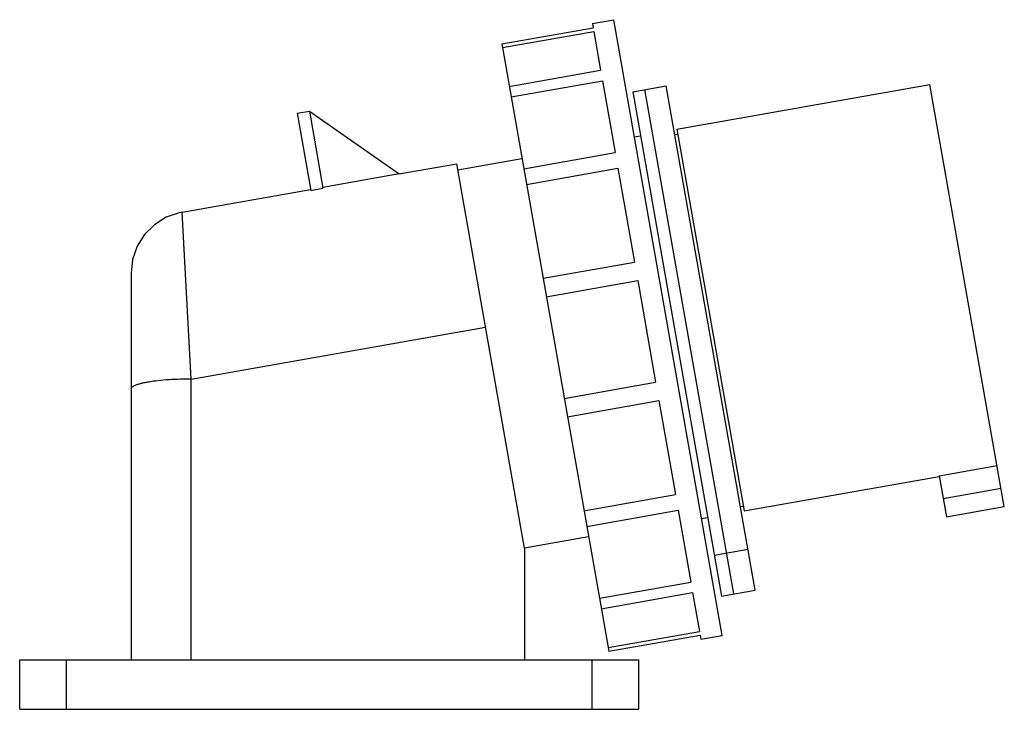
# Model space of a CAD drawing. Header units: millimetres. Extents: x 972 to 1131, y 132 to 244.
import ezdxf

# ---------------------------------------------------------------- set-up
doc = ezdxf.new("R2010")
doc.units = ezdxf.units.MM
doc.header["$LTSCALE"] = 30.734
doc.layers.get('0').update_dxf_attribs({"linetype": 'CONTINUOUS'})

msp = doc.modelspace()

# ---------------------------------------------------------------- linework, layer by layer
at = {"color": 7, "linetype": 'Continuous'}
for p, q in [((1064.52, 243.15), (1067.97, 243.75)), ((1085.5, 144.29), (1067.97, 243.75)), ((1049.87, 239.86), (1064.64, 242.46)), ((1049.97, 239.27), (1064.74, 241.87)), ((1064.52, 243.15), (1064.64, 242.46)), ((1064.74, 241.87), (1065.85, 235.59)), ((1049.87, 239.86), (1067.16, 141.76)), ((1051.08, 232.98), (1065.85, 235.59)), ((1051.38, 231.3), (1066.15, 233.9)), ((1066.15, 233.9), (1068.2, 222.29)), ((1071.03, 232.11), (1076.45, 233.07)), ((1087.36, 151.01), (1073, 232.46)), ((1090.81, 151.62), (1076.45, 233.06)), ((1078.19, 226.06), (1119.06, 233.27)), ((1131.08, 165.12), (1119.06, 233.27)), ((1071.03, 232.11), (1085.39, 150.67)), ((1016.81, 228.64), (1018.78, 228.99)), ((1016.81, 228.64), (1019.01, 216.19)), ((1018.78, 228.99), (1020.98, 216.54)), ((1018.78, 228.99), (1033.28, 218.84)), ((1078.19, 226.06), (1089.06, 164.41)), ((1071.3, 224.85), (1072.28, 225.02)), ((1077.84, 225.19), (1078.33, 225.27)), ((1042.79, 219.51), (1053.13, 221.34)), ((1053.42, 219.69), (1068.2, 222.29)), ((1033.26, 218.85), (1042.62, 220.5)), ((1053.57, 158.4), (1042.62, 220.5)), ((1053.87, 217.16), (1068.64, 219.77)), ((1068.64, 219.77), (1071.32, 204.6)), ((1033.28, 218.84), (1020.96, 216.66)), ((1019.01, 216.19), (1020.98, 216.54)), ((998.24, 212.67), (1018.98, 216.33)), ((999.69, 185.72), (998.24, 212.67)), ((1056.54, 202), (1071.32, 204.6)), ((989.98, 202.83), (989.98, 140.38)), ((1057.07, 199.02), (1071.84, 201.62)), ((1071.84, 201.62), (1074.74, 185.21)), ((999.69, 185.72), (1047.27, 194.11)), ((999.69, 140.38), (999.69, 185.72)), ((1059.96, 182.6), (1074.74, 185.21)), ((1060.49, 179.62), (1075.26, 182.23)), ((1075.26, 182.23), (1077.93, 167.06)), ((1120.55, 170.11), (1129.91, 171.76)), ((1089.06, 164.41), (1120.58, 169.97)), ((1120.55, 170.11), (1121.72, 163.47)), ((1063.16, 164.45), (1077.93, 167.06)), ((1121.2, 166.42), (1130.56, 168.07)), ((1063.61, 161.93), (1078.38, 164.53)), ((1078.38, 164.53), (1080.43, 152.93)), ((1088.43, 165.11), (1088.92, 165.2)), ((1121.72, 163.47), (1131.08, 165.12)), ((1082.17, 163.2), (1083.15, 163.37)), ((1053.56, 158.46), (1063.9, 160.28)), ((1053.57, 158.4), (1053.57, 140.38)), ((1084.23, 157.26), (1089.65, 158.22)), ((1065.65, 150.32), (1080.43, 152.93)), ((1065.95, 148.63), (1080.72, 151.24)), ((1080.72, 151.24), (1081.83, 144.96)), ((1085.39, 150.67), (1090.81, 151.62)), ((1067.06, 142.35), (1081.83, 144.96)), ((1067.16, 141.76), (1081.94, 144.36)), ((1081.94, 144.36), (1082.06, 143.68)), ((1082.06, 143.68), (1085.5, 144.29)), ((971.98, 140.38), (1071.98, 140.38)), ((971.98, 132.38), (971.98, 140.38)), ((979.48, 140.38), (979.48, 132.38)), ((1064.48, 132.38), (1064.48, 140.38)), ((1071.98, 140.38), (1071.98, 132.38)), ((971.98, 132.38), (1071.98, 132.38))]:
    msp.add_line(p, q, dxfattribs=at)
msp.add_lwpolyline([(998.24, 212.67), (997.76, 212.58), (995.64, 211.84), (993.74, 210.65), (992.16, 209.06), (990.97, 207.17), (990.23, 205.05), (989.98, 202.83)], dxfattribs=at)
msp.add_open_spline([(999.69, 185.72), (999.1, 185.72), (997.9, 185.69), (996.12, 185.61), (994.41, 185.46), (993.1, 185.29), (992.16, 185.12), (991.58, 184.99), (991.08, 184.86), (990.68, 184.72), (990.37, 184.57), (990.15, 184.43), (990.01, 184.28), (989.98, 184.17), (989.98, 184.12)], degree=3, knots=[0, 0, 0, 0, 0.177687, 0.358208, 0.53161, 0.686672, 0.754201, 0.813842, 0.86495, 0.907259, 0.940821, 0.966403, 0.985347, 1, 1, 1, 1], dxfattribs=at)

doc.saveas('drawing.dxf')
